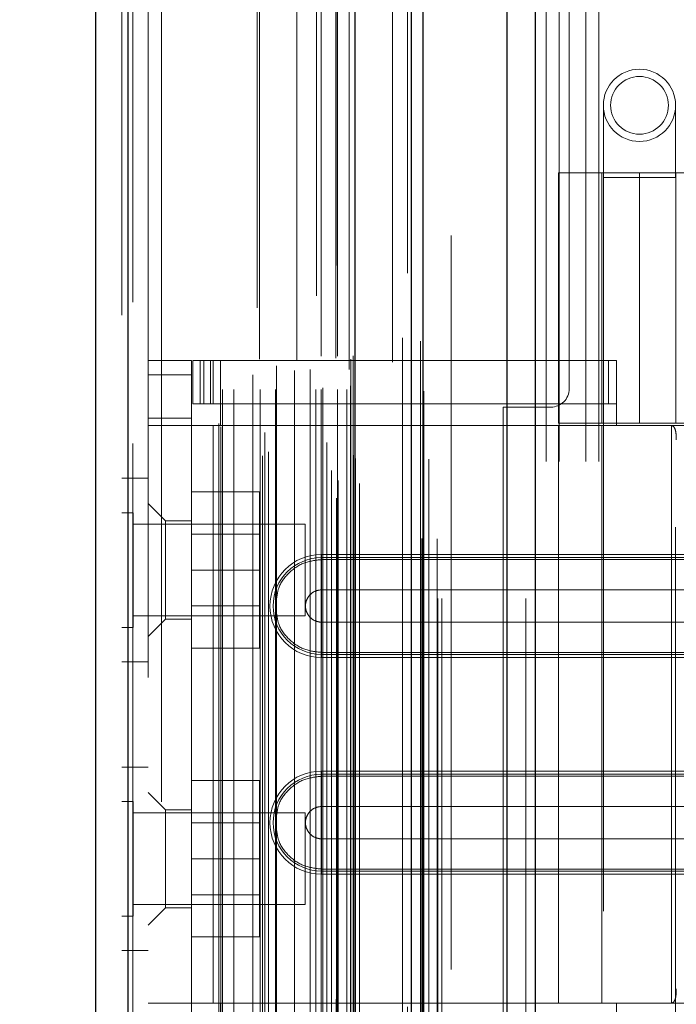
# Model space of a CAD drawing. Header units: inches. Extents: x 0.2 to 10.8, y 0.2 to 8.2.
# Tile 130 of 164: x 5.4734 to 5.5629, y 3.33 to 3.4642. Entities that reach past the tile are written whole.
import ezdxf

# ---------------------------------------------------------------- set-up
doc = ezdxf.new("R2010")
doc.units = ezdxf.units.IN
doc.header["$MEASUREMENT"] = 0
doc.linetypes.add('HIDDEN', pattern=[0.075, 0.05, -0.025])
doc.layers.add('DIMENSIONS', color=140, linetype='Continuous')
doc.styles.add('SLDTEXTSTYLE0', font='TXT', dxfattribs={"width": 0.7})
doc.dimstyles.new('SLDDIMSTYLE0', dxfattribs={"dimtxt": 0.084961, "dimasz": 0.13, "dimexe": 0, "dimexo": 0.0625, "dimgap": 0.02124, "dimtad": 0, "dimtih": 1, "dimtoh": 1, "dimlfac": 20, "dimrnd": 1e-09, "dimzin": 12, "dimdsep": 46, "dimtxsty": 'SLDTEXTSTYLE0', "dimsah": 1, "dimcen": 0.09, "dimadec": 0, "dimazin": 3, "dimtfac": 1, "dimtofl": 0, "dimtmove": 0, "dimatfit": 3, "dimfxl": 0, "dimfrac": 2, "dimtolj": 1, "dimtzin": 12, "dimarcsym": 0})

# ---------------------------------------------------------------- blocks, each defined once
blk = doc.blocks.new('_D_18')
at = {"layer": 'DIMENSIONS'}
for p, q in [((5.49514, 5.02815), (5.10906, 5.02815)), ((5.23406, 5.02815), (5.23406, 4.09976)), ((5.07249, 3.94571), (5.04396, 3.94571)), ((5.04396, 3.94571), (5.04396, 3.81068)), ((5.39564, 3.94571), (5.42417, 3.94571)), ((5.42417, 3.94571), (5.42417, 3.81068)), ((5.04396, 3.81068), (5.07249, 3.81068)), ((5.42417, 3.81068), (5.39564, 3.81068)), ((5.23406, 3.20395), (5.23406, 3.79166)), ((5.49514, 3.20395), (5.10906, 3.20395))]:
    blk.add_line(p, q, dxfattribs=at)
for points in [[(5.23406, 5.02815), (5.21406, 4.89815), (5.25406, 4.89815)], [(5.23406, 3.20395), (5.25406, 3.33395), (5.21406, 3.33395)]]:
    blk.add_solid(points, dxfattribs=at)
at = {"layer": 'DIMENSIONS', "char_height": 0.083333, "attachment_point": 1, "style": 'SLDTEXTSTYLE0'}
for s, insert in [('36.48', (5.07249, 4.07215)), ('926.7', (5.07249, 3.9181))]:
    blk.add_mtext(s, dxfattribs=dict(at, insert=insert))
blk = doc.blocks.new('_D_19')
at = {"layer": 'DIMENSIONS'}
for p, q in [((5.47679, 5.0973), (4.77677, 5.0973)), ((4.90177, 5.0973), (4.90177, 4.58026)), ((4.7402, 4.45012), (4.71167, 4.45012)), ((4.71167, 4.45012), (4.71167, 4.31509)), ((5.06335, 4.45012), (5.09188, 4.45012)), ((5.09188, 4.45012), (5.09188, 4.31509)), ((4.71167, 4.31509), (4.7402, 4.31509)), ((5.09188, 4.31509), (5.06335, 4.31509)), ((4.90177, 3.13475), (4.90177, 4.16104)), ((5.47679, 3.13475), (4.77677, 3.13475))]:
    blk.add_line(p, q, dxfattribs=at)
for points in [[(4.90177, 5.0973), (4.88177, 4.9673), (4.92177, 4.9673)], [(4.90177, 3.13475), (4.92177, 3.26475), (4.88177, 3.26475)]]:
    blk.add_solid(points, dxfattribs=at)
at = {"layer": 'DIMENSIONS', "char_height": 0.083333, "attachment_point": 1, "style": 'SLDTEXTSTYLE0'}
for s, insert in [('39.25', (4.7402, 4.57657)), ('997.0', (4.7402, 4.42252)), ('OPENING', (4.63974, 4.26846))]:
    blk.add_mtext(s, dxfattribs=dict(at, insert=insert))

msp = doc.modelspace()

# ---------------------------------------------------------------- linework, layer by layer
at = {"color": 7, "linetype": 'Continuous', "lineweight": 25}
for p, q in [((5.5398135, 3.085296), (5.5398135, 5.1520855)), ((5.5436319, 5.1527937), (5.5436319, 3.085296)), ((5.5267863, 3.085296), (5.5267863, 5.146546)), ((5.5283679, 3.085296), (5.5283679, 5.1467013)), ((5.5191045, 3.1009586), (5.5191045, 5.1311235)), ((5.4881919, 3.1064094), (5.4881919, 5.1256728)), ((5.4837296, 5.1239057), (5.4837296, 3.1081764))]:
    msp.add_line(p, q, dxfattribs=at)
at = {"color": 7, "linetype": 'HIDDEN', "lineweight": 18}
for p, q in [((5.5398135, 3.085296), (5.5398135, 5.1520855)), ((5.5423591, 3.085296), (5.5423591, 5.1520855)), ((5.5423591, 3.085296), (5.5423591, 5.1520855)), ((5.5436319, 5.1527937), (5.5436319, 3.085296)), ((5.5436319, 3.085296), (5.5436319, 5.1527937)), ((5.5436319, 3.085296), (5.5436319, 5.1527937)), ((5.5283679, 3.085296), (5.5283679, 5.1467013)), ((5.5303863, 3.085296), (5.5303863, 5.146546)), ((5.5309135, 3.085296), (5.5309135, 5.1467013)), ((5.5309135, 3.085296), (5.5309135, 5.1467013)), ((5.5282154, 3.0934764), (5.5282154, 5.1386057)), ((5.5165692, 3.0989582), (5.5165692, 5.1331239)), ((5.5165692, 3.0989582), (5.5165692, 5.1331239)), ((5.5152865, 3.1019994), (5.5152865, 5.1300827)), ((5.5165186, 5.1306675), (5.5165186, 3.1014146)), ((5.5168244, 3.1013607), (5.5168244, 5.1307214)), ((5.5197296, 3.1009586), (5.5197296, 5.1311235)), ((5.5158819, 3.1027523), (5.5158819, 5.1293526)), ((5.5262623, 5.1296251), (5.5262623, 3.1024567)), ((5.5064818, 3.1047376), (5.5064818, 5.1273445)), ((5.5191498, 3.1042492), (5.5191498, 5.1278329)), ((5.5191659, 3.1043751), (5.5191659, 5.1277071)), ((5.5291799, 3.1042747), (5.5291799, 5.1278021)), ((5.5073408, 3.1052921), (5.5073408, 5.1267876)), ((5.5138478, 5.12654), (5.5138478, 3.105547)), ((5.5188789, 3.1048274), (5.5188789, 5.1272547)), ((5.5188789, 3.1048274), (5.5188789, 5.1272547)), ((5.4881919, 5.1256728), (5.4881919, 3.1064094)), ((5.4888171, 3.1064094), (5.4888171, 5.1256728)), ((5.4888171, 5.1256728), (5.4888171, 3.1064094)), ((5.5057736, 5.1249246), (5.5057736, 3.1071549)), ((5.5152679, 3.1065277), (5.5152679, 5.1255545)), ((5.4873296, 5.1239057), (5.4873296, 3.1081764)), ((5.5008222, 3.1087005), (5.5008222, 5.1233816)), ((5.5068324, 3.1079191), (5.5068324, 5.1241631)), ((5.5005626, 3.1091389), (5.5005626, 5.1229432)), ((5.5242003, 5.1228657), (5.5242003, 3.1092153)), ((5.5010626, 3.1137693), (5.5010626, 5.1183129)), ((5.5010626, 3.1137693), (5.5010626, 5.1183129)), ((5.5025821, 3.1137693), (5.5025821, 5.1183129)), ((5.506203, 3.1137693), (5.506203, 5.1183129)), ((5.5082701, 3.1137693), (5.5082701, 5.1183129)), ((5.5137724, 3.1137693), (5.5137724, 5.1183129)), ((5.5144763, 5.1183129), (5.5144763, 3.1137693)), ((5.5144763, 3.1137693), (5.5144763, 5.1183129)), ((5.5147263, 3.1140193), (5.5147263, 5.1180629)), ((5.5164763, 5.1180629), (5.5164763, 3.1140193)), ((5.5167263, 3.1137693), (5.5167263, 5.1183129)), ((5.5167263, 5.1183129), (5.5167263, 3.1137693)), ((5.5179705, 3.1137693), (5.5179705, 5.1183129)), ((5.5179705, 3.1137693), (5.5179705, 5.1183129)), ((5.5284772, 3.1135406), (5.5284772, 5.1185429)), ((5.5060758, 5.1179144), (5.5060758, 3.114168)), ((5.5111933, 5.1177712), (5.5111933, 3.1143091)), ((5.5184763, 3.1142693), (5.5184763, 5.1178129)), ((5.5184763, 3.1142693), (5.5184763, 5.1178129)), ((5.5051671, 3.1157889), (5.5051671, 5.1162933)), ((5.5108648, 3.1163464), (5.5108648, 5.1157357)), ((5.5108648, 3.1163464), (5.5108648, 5.1157357)), ((5.5129979, 3.116494), (5.5129979, 5.1155873)), ((5.5183296, 5.1165161), (5.5183296, 3.1155661)), ((5.5084313, 3.1170117), (5.5084313, 5.1150748)), ((5.5185185, 3.1179172), (5.5185185, 5.114165)), ((5.5185185, 3.1179172), (5.5185185, 5.114165)), ((5.5188469, 3.118381), (5.5188469, 5.1137011)), ((5.5188469, 3.118381), (5.5188469, 5.1137011)), ((5.525562, 3.1208353), (5.525562, 5.1112469)), ((5.5280423, 3.120368), (5.5280423, 5.1116933)), ((5.5321863, 3.134746), (5.5321863, 5.097296)), ((5.5321863, 3.134746), (5.5321863, 5.097296)), ((5.5321863, 3.134746), (5.5321863, 5.097296)), ((5.5321863, 3.134746), (5.5321863, 5.097296)), ((5.4909296, 5.0745161), (5.4909296, 3.1575661)), ((5.4927296, 3.1575661), (5.4927296, 5.0745161)), ((5.4927296, 3.1575661), (5.4927296, 5.0745161)), ((5.4927296, 5.0745161), (5.4927296, 3.1575661)), ((5.4927296, 5.0745161), (5.4927296, 3.1575661)), ((5.5482863, 3.413871), (5.5482863, 3.822821)), ((5.5451363, 3.203946), (5.5451363, 3.535046)), ((5.5451363, 3.203946), (5.5451363, 3.535046)), ((5.5469363, 3.203946), (5.5469363, 3.535046)), ((5.5505363, 3.203946), (5.5505363, 3.535046)), ((5.5523363, 3.203946), (5.5523363, 3.535046)), ((5.5523363, 3.203946), (5.5523363, 3.535046)), ((5.5529375, 3.4525011), (5.5529375, 3.4426586)), ((5.56278, 3.4426586), (5.56278, 3.4525011)), ((5.5468351, 3.44332), (5.5688824, 3.44332)), ((5.5468351, 3.44332), (5.5468351, 3.4091665)), ((5.5527407, 3.44332), (5.5527407, 3.4091665)), ((5.5578588, 3.44332), (5.5578588, 3.4091665)), ((5.5578588, 3.4091665), (5.5578588, 3.44332)), ((5.5628025, 3.44332), (5.5628025, 3.4091665)), ((5.56278, 3.4426586), (5.5529375, 3.4426586)), ((5.5529375, 3.4426586), (5.5529375, 3.2950208)), ((5.56278, 3.2950208), (5.56278, 3.4426586)), ((5.4909296, 3.4177295), (5.4968351, 3.4177295)), ((5.4968351, 3.4177295), (5.4968351, 3.415761)), ((5.497032, 3.4118239), (5.497032, 3.4177295)), ((5.497032, 3.4177295), (5.4980162, 3.4177295)), ((5.4980162, 3.4118239), (5.4980162, 3.4177295)), ((5.4985285, 3.4177295), (5.4980162, 3.4177295)), ((5.4980162, 3.4118239), (5.4980162, 3.4177295)), ((5.4985285, 3.4118239), (5.4985285, 3.4177295)), ((5.4985285, 3.4177295), (5.4994212, 3.4177295)), ((5.4994212, 3.4118239), (5.4994212, 3.4177295)), ((5.5536334, 3.4177295), (5.4994212, 3.4177295)), ((5.4997879, 3.4177295), (5.4997879, 3.4118239)), ((5.5007722, 3.4177295), (5.5007722, 3.4118239)), ((5.5536334, 3.4118239), (5.5536334, 3.4177295)), ((5.5536334, 3.4177295), (5.5547092, 3.4177295)), ((5.5547092, 3.4118239), (5.5547092, 3.4177295)), ((5.4909296, 3.415761), (5.4968351, 3.415761)), ((5.4909296, 3.415761), (5.4968351, 3.415761)), ((5.4968351, 3.3232413), (5.4968351, 3.415761)), ((5.4980162, 3.4118239), (5.497032, 3.4118239)), ((5.4985285, 3.4118239), (5.4980162, 3.4118239)), ((5.4994212, 3.4118239), (5.4985285, 3.4118239)), ((5.5536334, 3.4118239), (5.4994212, 3.4118239)), ((5.5007722, 3.4118239), (5.5007722, 3.4088712)), ((5.5392863, 3.411371), (5.5457863, 3.411371)), ((5.5392863, 3.327621), (5.5392863, 3.411371)), ((5.5547092, 3.4118239), (5.5536334, 3.4118239)), ((5.5547092, 3.4118239), (5.5547092, 3.4088712)), ((5.4968351, 3.4098554), (5.4909296, 3.4098554)), ((5.4968351, 3.4088712), (5.4909296, 3.4088712)), ((5.4997879, 3.4088712), (5.4968351, 3.4088712)), ((5.4997879, 3.4088712), (5.4997879, 3.330131)), ((5.4997879, 3.4088712), (5.4997879, 3.330131)), ((5.5007722, 3.4088712), (5.4997879, 3.4088712)), ((5.5547092, 3.4088712), (5.5007722, 3.4088712)), ((5.5547092, 3.4088712), (5.5007722, 3.4088712)), ((5.5688824, 3.4091665), (5.5468351, 3.4091665)), ((5.5547092, 3.4088712), (5.5468351, 3.4088712)), ((5.5468351, 3.4088712), (5.5468351, 3.330131)), ((5.5527407, 3.4088712), (5.5527407, 3.330131)), ((5.5873863, 3.4088712), (5.5547092, 3.4088712)), ((5.5622455, 3.4088712), (5.5622455, 3.330131)), ((5.4909296, 3.4016661), (5.4873296, 3.4016661)), ((5.4968351, 3.3998161), (5.5060851, 3.3998161)), ((5.5060851, 3.3891661), (5.5060851, 3.3998161)), ((5.4932918, 3.3958791), (5.4909296, 3.3982413)), ((5.4888921, 3.3969786), (5.4873296, 3.3969786)), ((5.4888921, 3.3813536), (5.4888921, 3.3969786)), ((5.5123296, 3.3954161), (5.4888921, 3.3954161)), ((5.4932918, 3.3958791), (5.4932918, 3.3824932)), ((5.4968351, 3.3958791), (5.4932918, 3.3958791)), ((5.5123296, 3.3829161), (5.5123296, 3.3954161)), ((5.5060851, 3.3940636), (5.4968351, 3.3940636)), ((5.5145517, 3.3912936), (5.5873863, 3.3912936)), ((5.5145517, 3.3912936), (5.5145517, 3.3905913)), ((5.5145517, 3.3908672), (5.5873863, 3.3908672)), ((5.5145517, 3.3908672), (5.5145517, 3.3864622)), ((5.5145517, 3.3905913), (5.5873863, 3.3905913)), ((5.4968351, 3.3891661), (5.5060851, 3.3891661)), ((5.5060851, 3.3785161), (5.5060851, 3.3891661)), ((5.5145517, 3.3864622), (5.5873863, 3.3864622)), ((5.4968351, 3.3842686), (5.5060851, 3.3842686)), ((5.4888921, 3.3829161), (5.5123296, 3.3829161)), ((5.4909296, 3.380131), (5.4932918, 3.3824932)), ((5.4932918, 3.3824932), (5.4968351, 3.3824932)), ((5.5145517, 3.3776626), (5.5145517, 3.3820676)), ((5.5873863, 3.3820676), (5.5145517, 3.3820676)), ((5.4873296, 3.3813536), (5.4888921, 3.3813536)), ((5.4968351, 3.3785161), (5.5060851, 3.3785161)), ((5.5145517, 3.3772362), (5.5145517, 3.3779385)), ((5.5873863, 3.3779385), (5.5145517, 3.3779385)), ((5.5873863, 3.3776626), (5.5145517, 3.3776626)), ((5.4873296, 3.3766661), (5.4909296, 3.3766661)), ((5.5873863, 3.3772362), (5.5145517, 3.3772362)), ((5.4909296, 3.3623161), (5.4873296, 3.3623161)), ((5.5145517, 3.361766), (5.5873863, 3.361766)), ((5.5145517, 3.361766), (5.5145517, 3.3610637)), ((5.4968351, 3.3604661), (5.5060851, 3.3604661)), ((5.5060851, 3.3498161), (5.5060851, 3.3604661)), ((5.5145517, 3.3613396), (5.5873863, 3.3613396)), ((5.5145517, 3.3613396), (5.5145517, 3.3569347)), ((5.5145517, 3.3610637), (5.5873863, 3.3610637)), ((5.4932918, 3.356509), (5.4909296, 3.3588712)), ((5.4888921, 3.3576286), (5.4873296, 3.3576286)), ((5.4888921, 3.3420036), (5.4888921, 3.3576286)), ((5.5123296, 3.3560661), (5.4888921, 3.3560661)), ((5.4932918, 3.356509), (5.4932918, 3.3498161)), ((5.4968351, 3.356509), (5.4932918, 3.356509)), ((5.5123296, 3.3435661), (5.5123296, 3.3560661)), ((5.5145517, 3.3569347), (5.5873863, 3.3569347)), ((5.5060851, 3.3547136), (5.4968351, 3.3547136)), ((5.5145517, 3.3481351), (5.5145517, 3.35254)), ((5.5873863, 3.35254), (5.5145517, 3.35254)), ((5.4932918, 3.3498161), (5.4932918, 3.3431232)), ((5.4968351, 3.3498161), (5.5060851, 3.3498161)), ((5.5060851, 3.3391661), (5.5060851, 3.3498161)), ((5.5145517, 3.3477087), (5.5145517, 3.348411)), ((5.5873863, 3.348411), (5.5145517, 3.348411)), ((5.5873863, 3.3481351), (5.5145517, 3.3481351)), ((5.5873863, 3.3477087), (5.5145517, 3.3477087)), ((5.4968351, 3.3449186), (5.5060851, 3.3449186)), ((5.4888921, 3.3435661), (5.5123296, 3.3435661)), ((5.4909296, 3.340761), (5.4932918, 3.3431232)), ((5.4932918, 3.3431232), (5.4968351, 3.3431232)), ((5.4873296, 3.3420036), (5.4888921, 3.3420036)), ((5.4968351, 3.3391661), (5.5060851, 3.3391661)), ((5.4873296, 3.3373161), (5.4909296, 3.3373161)), ((5.4909296, 3.330131), (5.4968351, 3.330131)), ((5.4997879, 3.330131), (5.4968351, 3.330131)), ((5.5007722, 3.330131), (5.4997879, 3.330131)), ((5.5007722, 3.330131), (5.5007722, 3.3271783)), ((5.5007722, 3.330131), (5.5547092, 3.330131)), ((5.5007722, 3.330131), (5.5547092, 3.330131)), ((5.5547092, 3.330131), (5.5468351, 3.330131)), ((5.5547092, 3.330131), (5.5547092, 3.3271783)), ((5.5873863, 3.330131), (5.5547092, 3.330131))]:
    msp.add_line(p, q, dxfattribs=at)
at = {"color": 7, "linetype": 'HIDDEN', "lineweight": 18, "flags": 128}
for points in [[(5.5303197, 3.0934423), (5.53032, 4.1079463), (5.5303197, 5.13864)], [(5.5303197, 3.0934402), (5.53032, 4.0953609), (5.5303197, 5.1386397)], [(5.5291799, 3.1042679), (5.5291799, 4.1372779), (5.5291799, 5.1278155)], [(5.5284772, 3.1135509), (5.5284776, 4.074677), (5.5284772, 5.1185418)], [(5.5242076, 5.11752), (5.5242075, 4.1367195), (5.5242076, 3.1145632)], [(5.5242076, 5.117518), (5.5242075, 4.1241249), (5.5242076, 3.1145633)]]:
    msp.add_lwpolyline(points, dxfattribs=at)
at = {"color": 7, "linetype": 'HIDDEN', "lineweight": 18}
for radius in [0.0049213, 0.003937]:
    msp.add_circle((5.5578588, 3.4525011), radius, dxfattribs=at)
for centre, radius, start, end in [((5.5457863, 3.413871), 0.0025, 270, 0), ((5.5145517, 3.3842649), 0.0070287, 90, 270), ((5.5145517, 3.3842649), 0.0066023, 90, 270), ((5.5145517, 3.3547373), 0.0070287, 90, 270), ((5.5145517, 3.3547373), 0.0066023, 90, 270)]:
    msp.add_arc(centre, radius, start, end, dxfattribs=at)
for points, knots in [([(5.5621045, 3.4088712), (5.5622519, 3.4088712), (5.5623797, 3.4088257), (5.5625887, 3.4086369), (5.5626687, 3.4084934), (5.5627844, 3.4081306), (5.5628214, 3.407909), (5.5628673, 3.4074288), (5.5628772, 3.4071668), (5.5628772, 3.4069027)], [0, 0, 0, 0, 0.25, 0.25, 0.5, 0.5, 0.75, 0.75, 1, 1, 1, 1]), ([(5.5084313, 3.3853004), (5.5084953, 3.3857716), (5.5086714, 3.3870661), (5.5099891, 3.3888378), (5.5120608, 3.3903073), (5.5137214, 3.3904966), (5.5145517, 3.3905913)], [0, 0, 0, 0, 0.16020075, 0.44013383, 0.72006692, 1, 1, 1, 1]), ([(5.5145517, 3.3820676), (5.514264, 3.3820676), (5.5139765, 3.3821247), (5.5134451, 3.3823449), (5.5132013, 3.3825078), (5.5127945, 3.3829145), (5.5126317, 3.3831583), (5.5124115, 3.3836897), (5.5123543, 3.3839773), (5.5123543, 3.3845525), (5.5124115, 3.38484), (5.5126317, 3.3853715), (5.5127945, 3.3856153), (5.5132013, 3.386022), (5.5134451, 3.3861849), (5.5139765, 3.386405), (5.514264, 3.3864622), (5.5145517, 3.3864622)], [0, 0, 0, 0, 0.125, 0.125, 0.25, 0.25, 0.375, 0.375, 0.5, 0.5, 0.625, 0.625, 0.75, 0.75, 0.875, 0.875, 1, 1, 1, 1]), ([(5.5145517, 3.3779385), (5.5137214, 3.3780332), (5.5120608, 3.3782225), (5.5099891, 3.379692), (5.5086714, 3.3814637), (5.5084953, 3.3827582), (5.5084313, 3.3832294)], [0, 0, 0, 0, 0.27993308, 0.55986617, 0.83979925, 1, 1, 1, 1]), ([(5.5084313, 3.3557728), (5.5084953, 3.356244), (5.5086714, 3.3575385), (5.5099891, 3.3593102), (5.5120608, 3.3607797), (5.5137214, 3.360969), (5.5145517, 3.3610637)], [0, 0, 0, 0, 0.16020075, 0.44013383, 0.72006692, 1, 1, 1, 1]), ([(5.5145517, 3.35254), (5.514264, 3.35254), (5.5139765, 3.3525972), (5.5134451, 3.3528173), (5.5132013, 3.3529802), (5.5127945, 3.353387), (5.5126317, 3.3536307), (5.5124115, 3.3541622), (5.5123543, 3.3544497), (5.5123543, 3.355025), (5.5124115, 3.3553125), (5.5126317, 3.3558439), (5.5127945, 3.3560877), (5.5132013, 3.3564945), (5.5134451, 3.3566573), (5.5139765, 3.3568775), (5.514264, 3.3569347), (5.5145517, 3.3569347)], [0, 0, 0, 0, 0.125, 0.125, 0.25, 0.25, 0.375, 0.375, 0.5, 0.5, 0.625, 0.625, 0.75, 0.75, 0.875, 0.875, 1, 1, 1, 1]), ([(5.5145517, 3.348411), (5.5137214, 3.3485056), (5.5120608, 3.3486949), (5.5099891, 3.3501644), (5.5086714, 3.3519362), (5.5084953, 3.3532307), (5.5084313, 3.3537018)], [0, 0, 0, 0, 0.27993308, 0.55986617, 0.83979925, 1, 1, 1, 1]), ([(5.5628772, 3.3320995), (5.5628772, 3.3318354), (5.5628675, 3.331576), (5.5628215, 3.3310935), (5.5627846, 3.3308727), (5.5626692, 3.3305099), (5.5625888, 3.3303657), (5.562381, 3.3301774), (5.5622519, 3.330131), (5.5621045, 3.330131)], [0, 0, 0, 0, 0.25, 0.25, 0.5, 0.5, 0.75, 0.75, 1, 1, 1, 1])]:
    msp.add_open_spline(points, degree=3, knots=knots, dxfattribs=at)
for points in [[(5.5145517, 3.3905913), (5.5145517, 3.3897683), (5.5145517, 3.3877858), (5.5145517, 3.3854402), (5.5145517, 3.3842649)], [(5.5145517, 3.3864622), (5.5145517, 3.385913), (5.5145517, 3.385089), (5.5145517, 3.3842649)], [(5.5145517, 3.3842649), (5.5145517, 3.3834408), (5.5145517, 3.3826168), (5.5145517, 3.3820676)], [(5.5145517, 3.3842649), (5.5145517, 3.3830896), (5.5145517, 3.3807439), (5.5145517, 3.3787614), (5.5145517, 3.3779385)], [(5.5145517, 3.3610637), (5.5145517, 3.3602408), (5.5145517, 3.3582583), (5.5145517, 3.3559127), (5.5145517, 3.3547373)], [(5.5145517, 3.3569347), (5.5145517, 3.3563855), (5.5145517, 3.3555614), (5.5145517, 3.3547373)], [(5.5145517, 3.3547373), (5.5145517, 3.3539133), (5.5145517, 3.3530892), (5.5145517, 3.35254)], [(5.5145517, 3.3547373), (5.5145517, 3.353562), (5.5145517, 3.3512164), (5.5145517, 3.3492339), (5.5145517, 3.348411)]]:
    msp.add_open_spline(points, degree=3, dxfattribs=at)

# ---------------------------------------------------------------- dimensions: what is measured, and where the dimension line sits
at = {"layer": 'DIMENSIONS'}
dim = msp.add_linear_dim(base=(4.9017749, 5.097296), p1=(5.5267863, 3.134746), p2=(5.5267863, 5.097296), angle=90, text='<>\\POPENING', dimstyle='SLDDIMSTYLE0', dxfattribs=at)
dim.commit()
dim.dimension.update_dxf_attribs({"geometry": '_D_19', "text_midpoint": (4.9017749, 4.3706488), "dimtype": 160})
dim = msp.add_linear_dim(base=(5.2340621, 5.028146), p1=(5.5451363, 3.203946), p2=(5.5451363, 5.028146), angle=90, dimstyle='SLDDIMSTYLE0', dxfattribs=at)
dim.commit()
dim.dimension.update_dxf_attribs({"geometry": '_D_18', "text_midpoint": (5.2340621, 3.9457117), "dimtype": 160})

doc.saveas('drawing.dxf')
